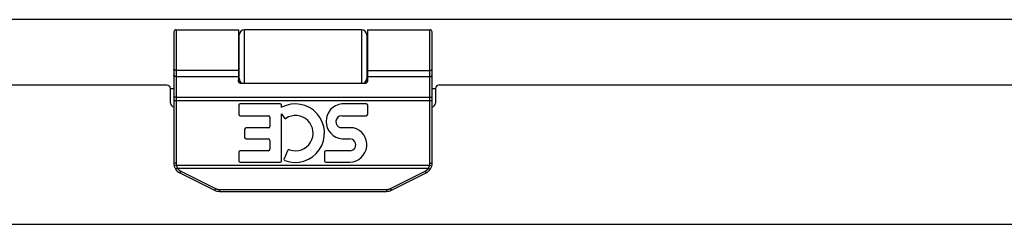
# Model space of a CAD drawing. Header units: inches. Extents: x 0 to 80, y 0 to 51.8.
# Tile 5 of 11: x 22.4 to 28.1, y 36.9 to 38. Entities that reach past the tile are written whole.
import ezdxf

# ---------------------------------------------------------------- set-up
doc = ezdxf.new("R2010")
doc.units = ezdxf.units.IN
doc.header["$LTSCALE"] = 4.400265
doc.header["$MEASUREMENT"] = 0
doc.layers.get('0').update_dxf_attribs({"linetype": 'CONTINUOUS'})
doc.layers.add('02___PRT_ALL_AXES', color=7, linetype='CONTINUOUS')

msp = doc.modelspace()

# ---------------------------------------------------------------- linework, layer by layer
at = {"color": 3, "linetype": 'Continuous'}
for p, q in [((43.5952, 38.0415), (13.7152, 38.0415)), ((23.2819, 37.66), (15.6952, 37.66)), ((23.3019, 37.6407), (23.3219, 37.6407)), ((23.3019, 37.555), (23.3019, 37.64)), ((24.8219, 37.6407), (24.8419, 37.6407)), ((24.8419, 37.64), (24.8419, 37.555)), ((32.4486, 37.66), (24.8619, 37.66)), ((43.5052, 36.85), (13.8052, 36.85))]:
    msp.add_line(p, q, dxfattribs=at)
at = {"color": 7, "linetype": 'Continuous'}
for p, q in [((23.3349, 37.983), (23.3349, 37.2057)), ((23.6969, 37.983), (23.6969, 37.692)), ((23.7319, 37.6721), (23.7319, 37.983)), ((24.4119, 37.983), (24.4119, 37.6721)), ((24.8089, 37.2057), (24.8089, 37.983)), ((23.3219, 37.97), (23.3219, 37.2057)), ((23.7019, 37.6743), (23.7019, 37.953)), ((24.4419, 37.953), (24.4419, 37.6743)), ((24.8219, 37.2057), (24.8219, 37.97)), ((23.3219, 37.7526), (23.3219, 37.7527)), ((23.3219, 37.7524), (23.3219, 37.7526)), ((23.3219, 37.7523), (23.3219, 37.7525)), ((23.3219, 37.7522), (23.3219, 37.7524)), ((23.322, 37.7521), (23.3219, 37.7523)), ((23.322, 37.752), (23.322, 37.7521)), ((23.322, 37.7519), (23.322, 37.752)), ((23.322, 37.7518), (23.322, 37.7519)), ((24.4469, 37.7461), (24.8091, 37.7461)), ((24.4469, 37.7461), (24.8091, 37.7461)), ((24.8218, 37.752), (24.8219, 37.7521)), ((24.8218, 37.7519), (24.8218, 37.752)), ((24.8219, 37.7526), (24.8219, 37.7527)), ((24.8219, 37.7524), (24.8219, 37.7526)), ((24.8219, 37.7523), (24.8219, 37.7525)), ((24.8219, 37.7522), (24.8219, 37.7524)), ((24.8219, 37.7521), (24.8219, 37.7523)), ((23.3349, 37.7101), (23.6969, 37.7101)), ((24.4469, 37.7101), (24.8089, 37.7101)), ((23.7069, 37.6721), (24.4369, 37.6721)), ((23.3272, 37.5899), (23.3269, 37.5899)), ((23.3276, 37.5898), (23.3272, 37.5899)), ((23.3279, 37.5898), (23.3276, 37.5898)), ((23.3283, 37.5897), (23.3279, 37.5898)), ((23.3287, 37.5897), (23.3283, 37.5897)), ((23.329, 37.5897), (23.3287, 37.5897)), ((23.3294, 37.5897), (23.329, 37.5897)), ((23.3298, 37.5896), (23.3294, 37.5897)), ((23.3302, 37.5896), (23.3298, 37.5896)), ((23.3306, 37.5896), (23.3302, 37.5896)), ((23.3311, 37.5896), (23.3306, 37.5896)), ((23.3315, 37.5895), (23.3311, 37.5896)), ((23.3319, 37.5895), (23.3315, 37.5895)), ((23.3323, 37.5895), (23.3319, 37.5895)), ((23.3327, 37.5895), (23.3323, 37.5895)), ((23.3332, 37.5895), (23.3327, 37.5895)), ((23.3336, 37.5895), (23.3332, 37.5895)), ((23.334, 37.5895), (23.3336, 37.5895)), ((23.3345, 37.5895), (23.334, 37.5895)), ((23.3349, 37.5895), (23.3345, 37.5895)), ((23.3349, 37.5895), (24.8093, 37.5895)), ((24.8093, 37.5895), (24.8098, 37.5895)), ((24.8098, 37.5895), (24.8102, 37.5895)), ((24.8102, 37.5895), (24.8106, 37.5895)), ((24.8106, 37.5895), (24.8111, 37.5895)), ((24.8111, 37.5895), (24.8115, 37.5895)), ((24.8115, 37.5895), (24.8119, 37.5895)), ((24.8119, 37.5895), (24.8123, 37.5895)), ((24.8123, 37.5895), (24.8128, 37.5896)), ((24.8128, 37.5896), (24.8132, 37.5896)), ((24.8132, 37.5896), (24.8136, 37.5896)), ((24.8136, 37.5896), (24.814, 37.5896)), ((24.814, 37.5896), (24.8144, 37.5897)), ((24.8144, 37.5897), (24.8148, 37.5897)), ((24.8148, 37.5897), (24.8152, 37.5897)), ((24.8157, 37.5898), (24.8161, 37.5898)), ((24.8161, 37.5898), (24.8164, 37.5898)), ((24.8164, 37.5898), (24.8168, 37.5899)), ((24.8168, 37.5899), (24.8171, 37.5899)), ((24.8171, 37.5899), (24.8175, 37.59)), ((23.3219, 37.5703), (24.8219, 37.5703)), ((23.3349, 37.2057), (23.3219, 37.2057)), ((23.3364, 37.1937), (23.3238, 37.1906)), ((23.3362, 37.1723), (23.336, 37.1721)), ((23.3365, 37.1724), (23.3362, 37.1723)), ((23.3364, 37.1937), (24.8075, 37.1937)), ((23.3368, 37.1726), (23.3365, 37.1724)), ((23.3371, 37.1727), (23.3368, 37.1726)), ((23.3374, 37.1729), (23.3371, 37.1727)), ((23.3377, 37.1731), (23.3374, 37.1729)), ((23.338, 37.1732), (23.3377, 37.1731)), ((23.3383, 37.1734), (23.338, 37.1732)), ((23.3387, 37.1736), (23.3383, 37.1734)), ((23.339, 37.1738), (23.3387, 37.1736)), ((23.3393, 37.174), (23.339, 37.1738)), ((23.3397, 37.1742), (23.3393, 37.174)), ((23.34, 37.1744), (23.3397, 37.1742)), ((23.3405, 37.1747), (23.34, 37.1744)), ((23.3411, 37.175), (23.3405, 37.1747)), ((23.3416, 37.1754), (23.3411, 37.175)), ((23.3421, 37.1757), (23.3416, 37.1754)), ((23.3427, 37.1761), (23.3421, 37.1757)), ((23.3432, 37.1764), (23.3427, 37.1761)), ((23.3432, 37.1764), (24.8006, 37.1764)), ((24.8006, 37.1764), (24.8011, 37.1761)), ((24.8011, 37.1761), (24.8017, 37.1757)), ((24.8017, 37.1757), (24.8022, 37.1754)), ((24.8022, 37.1754), (24.8028, 37.175)), ((24.8028, 37.175), (24.8033, 37.1747)), ((24.8033, 37.1747), (24.8038, 37.1744)), ((24.8038, 37.1744), (24.8041, 37.1742)), ((24.8041, 37.1742), (24.8045, 37.174)), ((24.8045, 37.174), (24.8048, 37.1738)), ((24.8048, 37.1738), (24.8051, 37.1736)), ((24.8051, 37.1736), (24.8055, 37.1734)), ((24.8055, 37.1734), (24.8058, 37.1732)), ((24.8058, 37.1732), (24.8061, 37.1731)), ((24.8061, 37.1731), (24.8064, 37.1729)), ((24.8064, 37.1729), (24.8067, 37.1727)), ((24.8067, 37.1727), (24.807, 37.1726)), ((24.807, 37.1726), (24.8073, 37.1724)), ((24.8073, 37.1724), (24.8076, 37.1723)), ((24.8075, 37.1937), (24.8201, 37.1906)), ((24.8076, 37.1723), (24.8078, 37.1721)), ((24.8089, 37.2057), (24.8219, 37.2057)), ((23.3565, 37.1497), (23.5587, 37.0486)), ((23.3578, 37.1514), (23.3577, 37.1512)), ((23.3579, 37.1516), (23.3578, 37.1514)), ((23.358, 37.1518), (23.3579, 37.1516)), ((23.3582, 37.1521), (23.358, 37.1518)), ((23.3583, 37.1523), (23.3582, 37.1521)), ((23.3585, 37.1525), (23.3583, 37.1523)), ((23.3587, 37.1529), (23.3585, 37.1525)), ((23.3589, 37.1534), (23.3587, 37.1529)), ((23.3592, 37.1538), (23.3589, 37.1534)), ((23.3594, 37.1542), (23.3592, 37.1538)), ((23.3597, 37.1547), (23.3594, 37.1542)), ((23.3601, 37.1554), (23.3597, 37.1547)), ((23.3604, 37.1561), (23.3601, 37.1554)), ((23.3608, 37.1568), (23.3604, 37.1561)), ((23.3612, 37.1575), (23.3608, 37.1568)), ((23.3616, 37.1582), (23.3612, 37.1575)), ((23.3618, 37.1586), (23.3616, 37.1582)), ((23.3623, 37.1596), (23.3618, 37.1586)), ((23.3623, 37.1596), (23.5645, 37.0584)), ((24.5793, 37.0584), (24.7815, 37.1596)), ((24.5851, 37.0486), (24.7874, 37.1497)), ((24.7815, 37.1596), (24.7818, 37.159)), ((24.7818, 37.159), (24.7822, 37.1582)), ((24.7822, 37.1582), (24.7826, 37.1575)), ((24.7826, 37.1575), (24.783, 37.1568)), ((24.783, 37.1568), (24.7834, 37.1561)), ((24.7834, 37.1561), (24.7838, 37.1554)), ((24.7838, 37.1554), (24.7841, 37.1547)), ((24.7841, 37.1547), (24.7844, 37.1542)), ((24.7844, 37.1542), (24.7846, 37.1538)), ((24.7846, 37.1538), (24.7849, 37.1534)), ((24.7849, 37.1534), (24.7851, 37.1529)), ((24.7851, 37.1529), (24.7853, 37.1525)), ((24.7853, 37.1525), (24.7855, 37.1523)), ((24.7855, 37.1523), (24.7856, 37.1521)), ((24.7856, 37.1521), (24.7858, 37.1518)), ((24.7858, 37.1518), (24.7859, 37.1516)), ((24.7859, 37.1516), (24.786, 37.1514)), ((24.786, 37.1514), (24.7862, 37.1512)), ((24.7862, 37.1512), (24.7863, 37.151)), ((23.564, 37.0575), (23.5636, 37.0567)), ((23.5645, 37.0584), (23.564, 37.0575)), ((24.5793, 37.0584), (24.5796, 37.0579)), ((24.5796, 37.0579), (24.58, 37.0571)), ((23.56, 37.0503), (23.5599, 37.0501)), ((23.5602, 37.0505), (23.56, 37.0503)), ((23.5603, 37.0507), (23.5602, 37.0505)), ((23.5604, 37.0509), (23.5603, 37.0507)), ((23.5606, 37.0512), (23.5604, 37.0509)), ((23.5607, 37.0514), (23.5606, 37.0512)), ((23.5609, 37.0517), (23.5607, 37.0514)), ((23.5611, 37.0521), (23.5609, 37.0517)), ((23.5614, 37.0525), (23.5611, 37.0521)), ((23.5616, 37.053), (23.5614, 37.0525)), ((23.5619, 37.0534), (23.5616, 37.053)), ((23.5621, 37.0539), (23.5619, 37.0534)), ((23.5625, 37.0546), (23.5621, 37.0539)), ((23.5629, 37.0553), (23.5625, 37.0546)), ((23.5633, 37.056), (23.5629, 37.0553)), ((23.5636, 37.0567), (23.5633, 37.056)), ((23.5867, 37.0532), (23.5867, 37.042)), ((23.5867, 37.0532), (24.5572, 37.0532)), ((23.5867, 37.042), (24.5572, 37.042)), ((24.5572, 37.0532), (24.5572, 37.042)), ((24.58, 37.0571), (24.5804, 37.0564)), ((24.5804, 37.0564), (24.5808, 37.0556)), ((24.5808, 37.0556), (24.5811, 37.0549)), ((24.5811, 37.0549), (24.5815, 37.0542)), ((24.5815, 37.0542), (24.5819, 37.0536)), ((24.5819, 37.0536), (24.5821, 37.0531)), ((24.5821, 37.0531), (24.5824, 37.0527)), ((24.5824, 37.0527), (24.5826, 37.0522)), ((24.5826, 37.0522), (24.5829, 37.0518)), ((24.5829, 37.0518), (24.5831, 37.0514)), ((24.5831, 37.0514), (24.5832, 37.0512)), ((24.5832, 37.0512), (24.5834, 37.0509)), ((24.5834, 37.0509), (24.5835, 37.0507)), ((24.5835, 37.0507), (24.5837, 37.0505)), ((24.5837, 37.0505), (24.5838, 37.0503)), ((24.5838, 37.0503), (24.5839, 37.0501)), ((24.5839, 37.0501), (24.584, 37.0499))]:
    msp.add_line(p, q, dxfattribs=at)
for points in [[(24.4469, 37.983), (24.4469, 37.692), (24.4469, 37.6913), (24.4469, 37.6906), (24.4469, 37.69), (24.4468, 37.6893), (24.4468, 37.6887), (24.4468, 37.6881), (24.4467, 37.6875), (24.4467, 37.6869), (24.4466, 37.6864), (24.4465, 37.6858), (24.4465, 37.6853), (24.4464, 37.6848), (24.4463, 37.6843), (24.4463, 37.6839), (24.4462, 37.6835), (24.4461, 37.683), (24.446, 37.6826), (24.4459, 37.6822), (24.4458, 37.6818), (24.4457, 37.6815), (24.4456, 37.6811), (24.4455, 37.6808), (24.4454, 37.6804), (24.4453, 37.6801), (24.4452, 37.6798), (24.4451, 37.6795), (24.445, 37.6792), (24.4449, 37.6789), (24.4448, 37.6787), (24.4446, 37.6784), (24.4445, 37.6781), (24.4444, 37.6779), (24.4443, 37.6776), (24.4442, 37.6774), (24.444, 37.6772), (24.4439, 37.677), (24.4438, 37.6768), (24.4437, 37.6766), (24.4436, 37.6764), (24.4434, 37.6762), (24.4433, 37.676), (24.4432, 37.6758), (24.4431, 37.6757), (24.4429, 37.6755), (24.4428, 37.6753), (24.4427, 37.6752), (24.4426, 37.675), (24.4425, 37.6749), (24.4423, 37.6747), (24.4422, 37.6746), (24.4421, 37.6745), (24.442, 37.6744), (24.4418, 37.6742), (24.4417, 37.6741), (24.4416, 37.674), (24.4415, 37.6739), (24.4414, 37.6738), (24.4412, 37.6737), (24.4411, 37.6736), (24.441, 37.6735), (24.4409, 37.6734), (24.4408, 37.6734), (24.4407, 37.6733), (24.4405, 37.6732), (24.4404, 37.6731), (24.4403, 37.6731), (24.4402, 37.673), (24.4401, 37.6729), (24.44, 37.6729), (24.4399, 37.6728), (24.4397, 37.6727), (24.4396, 37.6727), (24.4395, 37.6726), (24.4394, 37.6726), (24.4393, 37.6725), (24.4392, 37.6725), (24.4391, 37.6725), (24.439, 37.6724), (24.4388, 37.6724), (24.4387, 37.6724), (24.4386, 37.6723), (24.4385, 37.6723), (24.4384, 37.6723), (24.4383, 37.6722), (24.4382, 37.6722), (24.4381, 37.6722), (24.438, 37.6722), (24.4379, 37.6722), (24.4378, 37.6721), (24.4377, 37.6721), (24.4375, 37.6721), (24.4374, 37.6721), (24.4373, 37.6721), (24.4372, 37.6721), (24.4371, 37.6721), (24.437, 37.6721), (24.4369, 37.6721)], [(23.6969, 37.7461), (23.3347, 37.7461), (23.3345, 37.7461), (23.3343, 37.7461), (23.334, 37.7461), (23.3338, 37.7461), (23.3336, 37.7461), (23.3334, 37.7462), (23.3332, 37.7462), (23.333, 37.7462), (23.3327, 37.7462), (23.3325, 37.7462), (23.3323, 37.7462), (23.3321, 37.7463), (23.3319, 37.7463), (23.3317, 37.7463), (23.3315, 37.7463), (23.3313, 37.7464), (23.3311, 37.7464), (23.3309, 37.7464), (23.3306, 37.7465), (23.3304, 37.7465), (23.3302, 37.7465), (23.33, 37.7466), (23.3298, 37.7466), (23.3296, 37.7467), (23.3294, 37.7467), (23.3292, 37.7468), (23.329, 37.7468), (23.3289, 37.7469), (23.3287, 37.7469), (23.3285, 37.747), (23.3283, 37.747), (23.3281, 37.7471), (23.3279, 37.7471), (23.3277, 37.7472), (23.3276, 37.7473), (23.3274, 37.7473), (23.3272, 37.7474), (23.327, 37.7475), (23.3269, 37.7475), (23.3267, 37.7476), (23.3265, 37.7477), (23.3264, 37.7477), (23.3262, 37.7478), (23.326, 37.7479), (23.3259, 37.748), (23.3257, 37.748), (23.3256, 37.7481), (23.3254, 37.7482), (23.3253, 37.7483), (23.3251, 37.7484), (23.325, 37.7484), (23.3248, 37.7485), (23.3247, 37.7486), (23.3246, 37.7487), (23.3244, 37.7488), (23.3243, 37.7489), (23.3242, 37.749), (23.3241, 37.749), (23.324, 37.7491), (23.3238, 37.7492), (23.3237, 37.7493), (23.3236, 37.7494), (23.3235, 37.7495), (23.3234, 37.7496), (23.3233, 37.7497), (23.3232, 37.7498), (23.3231, 37.7499), (23.323, 37.75), (23.3229, 37.7501), (23.3229, 37.7502), (23.3228, 37.7503), (23.3227, 37.7504), (23.3226, 37.7505), (23.3226, 37.7506), (23.3225, 37.7507), (23.3224, 37.7508), (23.3224, 37.7509), (23.3223, 37.751), (23.3223, 37.7511), (23.3222, 37.7513), (23.3222, 37.7514), (23.3221, 37.7515), (23.3221, 37.7516), (23.3221, 37.7517), (23.322, 37.7518)], [(23.6969, 37.7461), (23.3347, 37.7461), (23.3345, 37.7461), (23.3343, 37.7462), (23.334, 37.7462), (23.3338, 37.7462), (23.3336, 37.7462), (23.3334, 37.7462), (23.3332, 37.7462), (23.333, 37.7462), (23.3327, 37.7462), (23.3325, 37.7463), (23.3323, 37.7463), (23.3321, 37.7463), (23.3319, 37.7463), (23.3317, 37.7463), (23.3315, 37.7464), (23.3313, 37.7464), (23.3311, 37.7464), (23.3309, 37.7465), (23.3306, 37.7465), (23.3304, 37.7465), (23.3302, 37.7466), (23.33, 37.7466), (23.3298, 37.7467), (23.3296, 37.7467), (23.3294, 37.7468), (23.3292, 37.7468), (23.329, 37.7468), (23.3289, 37.7469), (23.3287, 37.747), (23.3285, 37.747), (23.3283, 37.7471), (23.3281, 37.7471), (23.3279, 37.7472), (23.3277, 37.7472), (23.3276, 37.7473), (23.3274, 37.7474), (23.3272, 37.7474), (23.327, 37.7475), (23.3269, 37.7476), (23.3267, 37.7476), (23.3265, 37.7477), (23.3264, 37.7478), (23.3262, 37.7478), (23.326, 37.7479), (23.3259, 37.748), (23.3257, 37.7481), (23.3256, 37.7481), (23.3254, 37.7482), (23.3253, 37.7483), (23.3251, 37.7484), (23.325, 37.7485), (23.3248, 37.7485), (23.3247, 37.7486), (23.3246, 37.7487), (23.3244, 37.7488), (23.3243, 37.7489), (23.3242, 37.749), (23.3241, 37.7491), (23.324, 37.7492), (23.3238, 37.7493), (23.3237, 37.7494), (23.3236, 37.7495), (23.3235, 37.7495), (23.3234, 37.7496), (23.3233, 37.7497), (23.3232, 37.7498), (23.3231, 37.7499), (23.323, 37.75), (23.3229, 37.7501), (23.3229, 37.7502), (23.3228, 37.7503), (23.3227, 37.7504), (23.3226, 37.7505), (23.3226, 37.7507), (23.3225, 37.7508), (23.3224, 37.7509), (23.3224, 37.751), (23.3223, 37.7511), (23.3223, 37.7512), (23.3222, 37.7513), (23.3222, 37.7514), (23.3221, 37.7515), (23.3221, 37.7516), (23.3221, 37.7517), (23.322, 37.7518)], [(24.8091, 37.7461), (24.8093, 37.7461), (24.8096, 37.7461), (24.8098, 37.7461), (24.81, 37.7461), (24.8102, 37.7461), (24.8104, 37.7462), (24.8106, 37.7462), (24.8109, 37.7462), (24.8111, 37.7462), (24.8113, 37.7462), (24.8115, 37.7462), (24.8117, 37.7463), (24.8119, 37.7463), (24.8121, 37.7463), (24.8123, 37.7463), (24.8126, 37.7464), (24.8128, 37.7464), (24.813, 37.7464), (24.8132, 37.7465), (24.8134, 37.7465), (24.8136, 37.7465), (24.8138, 37.7466), (24.814, 37.7466), (24.8142, 37.7467), (24.8144, 37.7467), (24.8146, 37.7468), (24.8148, 37.7468), (24.815, 37.7469), (24.8152, 37.7469), (24.8153, 37.747), (24.8155, 37.747), (24.8157, 37.7471), (24.8159, 37.7471), (24.8161, 37.7472), (24.8163, 37.7473), (24.8164, 37.7473), (24.8166, 37.7474), (24.8168, 37.7475), (24.817, 37.7475), (24.8171, 37.7476), (24.8173, 37.7477), (24.8175, 37.7477), (24.8176, 37.7478), (24.8178, 37.7479), (24.8179, 37.748), (24.8181, 37.748), (24.8183, 37.7481), (24.8184, 37.7482), (24.8186, 37.7483), (24.8187, 37.7484), (24.8188, 37.7484), (24.819, 37.7485), (24.8191, 37.7486), (24.8192, 37.7487), (24.8194, 37.7488), (24.8195, 37.7489), (24.8196, 37.749), (24.8197, 37.749), (24.8199, 37.7491), (24.82, 37.7492), (24.8201, 37.7493), (24.8202, 37.7494), (24.8203, 37.7495), (24.8204, 37.7496), (24.8205, 37.7497), (24.8206, 37.7498), (24.8207, 37.7499), (24.8208, 37.75), (24.8209, 37.7501), (24.821, 37.7502), (24.821, 37.7503), (24.8211, 37.7504), (24.8212, 37.7505), (24.8213, 37.7506), (24.8213, 37.7507), (24.8214, 37.7508), (24.8214, 37.7509), (24.8215, 37.751), (24.8216, 37.7511), (24.8216, 37.7513), (24.8216, 37.7514), (24.8217, 37.7515), (24.8217, 37.7516), (24.8218, 37.7517), (24.8218, 37.7518), (24.8218, 37.7519)], [(24.8091, 37.7461), (24.8093, 37.7461), (24.8096, 37.7462), (24.8098, 37.7462), (24.81, 37.7462), (24.8102, 37.7462), (24.8104, 37.7462), (24.8106, 37.7462), (24.8109, 37.7462), (24.8111, 37.7462), (24.8113, 37.7463), (24.8115, 37.7463), (24.8117, 37.7463), (24.8119, 37.7463), (24.8121, 37.7463), (24.8123, 37.7464), (24.8126, 37.7464), (24.8128, 37.7464), (24.813, 37.7465), (24.8132, 37.7465), (24.8134, 37.7465), (24.8136, 37.7466), (24.8138, 37.7466), (24.814, 37.7467), (24.8142, 37.7467), (24.8144, 37.7468), (24.8146, 37.7468), (24.8148, 37.7468), (24.815, 37.7469), (24.8152, 37.747), (24.8153, 37.747), (24.8155, 37.7471), (24.8157, 37.7471), (24.8159, 37.7472), (24.8161, 37.7472), (24.8163, 37.7473), (24.8164, 37.7474), (24.8166, 37.7474), (24.8168, 37.7475), (24.817, 37.7476), (24.8171, 37.7476), (24.8173, 37.7477), (24.8175, 37.7478), (24.8176, 37.7478), (24.8178, 37.7479), (24.8179, 37.748), (24.8181, 37.7481), (24.8183, 37.7481), (24.8184, 37.7482), (24.8186, 37.7483), (24.8187, 37.7484), (24.8188, 37.7485), (24.819, 37.7485), (24.8191, 37.7486), (24.8192, 37.7487), (24.8194, 37.7488), (24.8195, 37.7489), (24.8196, 37.749), (24.8197, 37.7491), (24.8199, 37.7492), (24.82, 37.7493), (24.8201, 37.7494), (24.8202, 37.7495), (24.8203, 37.7495), (24.8204, 37.7496), (24.8205, 37.7497), (24.8206, 37.7498), (24.8207, 37.7499), (24.8208, 37.75), (24.8209, 37.7501), (24.821, 37.7502), (24.821, 37.7503), (24.8211, 37.7504), (24.8212, 37.7505), (24.8213, 37.7507), (24.8213, 37.7508), (24.8214, 37.7509), (24.8214, 37.751), (24.8215, 37.7511), (24.8216, 37.7512), (24.8216, 37.7513), (24.8216, 37.7514), (24.8217, 37.7515), (24.8217, 37.7516), (24.8218, 37.7517), (24.8218, 37.7518)], [(23.3349, 37.7101), (23.3347, 37.7102), (23.3345, 37.7102), (23.3343, 37.7102), (23.334, 37.7102), (23.3338, 37.7102), (23.3336, 37.7102), (23.3334, 37.7102), (23.3332, 37.7102), (23.333, 37.7103), (23.3327, 37.7103), (23.3325, 37.7103), (23.3323, 37.7103), (23.3321, 37.7104), (23.3319, 37.7104), (23.3317, 37.7105), (23.3315, 37.7105), (23.3313, 37.7105), (23.3311, 37.7106), (23.3309, 37.7106), (23.3306, 37.7107), (23.3304, 37.7107), (23.3302, 37.7108), (23.33, 37.7109), (23.3298, 37.7109), (23.3296, 37.711), (23.3294, 37.7111), (23.3292, 37.7111), (23.329, 37.7112), (23.3289, 37.7113), (23.3287, 37.7114), (23.3285, 37.7114), (23.3283, 37.7115), (23.3281, 37.7116), (23.3279, 37.7117), (23.3277, 37.7118), (23.3276, 37.7119), (23.3274, 37.712), (23.3272, 37.7121), (23.327, 37.7122), (23.3269, 37.7123), (23.3267, 37.7124), (23.3265, 37.7125), (23.3264, 37.7126), (23.3262, 37.7127), (23.326, 37.7128), (23.3259, 37.7129), (23.3257, 37.713), (23.3256, 37.7131), (23.3254, 37.7133), (23.3253, 37.7134), (23.3251, 37.7135), (23.325, 37.7136), (23.3248, 37.7138), (23.3247, 37.7139), (23.3246, 37.714), (23.3244, 37.7142), (23.3243, 37.7143), (23.3242, 37.7144), (23.3241, 37.7146), (23.324, 37.7147), (23.3238, 37.7148), (23.3237, 37.715), (23.3236, 37.7151), (23.3235, 37.7153), (23.3234, 37.7154), (23.3233, 37.7156), (23.3232, 37.7157), (23.3231, 37.7158), (23.323, 37.716), (23.3229, 37.7161), (23.3229, 37.7163), (23.3228, 37.7165), (23.3227, 37.7166), (23.3226, 37.7168), (23.3226, 37.7169), (23.3225, 37.7171), (23.3224, 37.7172), (23.3224, 37.7174), (23.3223, 37.7176), (23.3223, 37.7177), (23.3222, 37.7179), (23.3222, 37.718), (23.3221, 37.7182), (23.3221, 37.7184), (23.3221, 37.7185), (23.322, 37.7187), (23.322, 37.7188), (23.322, 37.719), (23.322, 37.7192), (23.3219, 37.7193), (23.3219, 37.7195), (23.3219, 37.7197), (23.3219, 37.7198), (23.3219, 37.72)], [(23.7069, 37.6721), (23.7068, 37.6721), (23.7067, 37.6721), (23.7066, 37.6721), (23.7065, 37.6721), (23.7064, 37.6721), (23.7063, 37.6721), (23.7062, 37.6721), (23.7061, 37.6721), (23.7059, 37.6722), (23.7058, 37.6722), (23.7057, 37.6722), (23.7056, 37.6722), (23.7055, 37.6722), (23.7054, 37.6723), (23.7053, 37.6723), (23.7052, 37.6723), (23.7051, 37.6724), (23.705, 37.6724), (23.7049, 37.6724), (23.7048, 37.6725), (23.7046, 37.6725), (23.7045, 37.6725), (23.7044, 37.6726), (23.7043, 37.6726), (23.7042, 37.6727), (23.7041, 37.6727), (23.704, 37.6728), (23.7039, 37.6729), (23.7037, 37.6729), (23.7036, 37.673), (23.7035, 37.6731), (23.7034, 37.6731), (23.7033, 37.6732), (23.7032, 37.6733), (23.703, 37.6734), (23.7029, 37.6734), (23.7028, 37.6735), (23.7027, 37.6736), (23.7026, 37.6737), (23.7025, 37.6738), (23.7023, 37.6739), (23.7022, 37.674), (23.7021, 37.6741), (23.702, 37.6742), (23.7018, 37.6744), (23.7017, 37.6745), (23.7016, 37.6746), (23.7015, 37.6747), (23.7014, 37.6749), (23.7012, 37.675), (23.7011, 37.6752), (23.701, 37.6753), (23.7009, 37.6755), (23.7007, 37.6757), (23.7006, 37.6758), (23.7005, 37.676), (23.7004, 37.6762), (23.7003, 37.6764), (23.7001, 37.6766), (23.7, 37.6768), (23.6999, 37.677), (23.6998, 37.6772), (23.6997, 37.6774), (23.6995, 37.6776), (23.6994, 37.6779), (23.6993, 37.6781), (23.6992, 37.6784), (23.6991, 37.6787), (23.699, 37.6789), (23.6988, 37.6792), (23.6987, 37.6795), (23.6986, 37.6798), (23.6985, 37.6801), (23.6984, 37.6804), (23.6983, 37.6808), (23.6982, 37.6811), (23.6981, 37.6815), (23.698, 37.6818), (23.6979, 37.6822), (23.6978, 37.6826), (23.6977, 37.683), (23.6976, 37.6835), (23.6976, 37.6839), (23.6975, 37.6843), (23.6974, 37.6848), (23.6973, 37.6853), (23.6973, 37.6858), (23.6972, 37.6864), (23.6972, 37.6869), (23.6971, 37.6875), (23.6971, 37.6881), (23.697, 37.6887), (23.697, 37.6893), (23.697, 37.69), (23.6969, 37.6906), (23.6969, 37.6913), (23.6969, 37.692)], [(24.8089, 37.7101), (24.8091, 37.7102), (24.8093, 37.7102), (24.8096, 37.7102), (24.8098, 37.7102), (24.81, 37.7102), (24.8102, 37.7102), (24.8104, 37.7102), (24.8106, 37.7102), (24.8109, 37.7103), (24.8111, 37.7103), (24.8113, 37.7103), (24.8115, 37.7103), (24.8117, 37.7104), (24.8119, 37.7104), (24.8121, 37.7105), (24.8123, 37.7105), (24.8126, 37.7105), (24.8128, 37.7106), (24.813, 37.7106), (24.8132, 37.7107), (24.8134, 37.7107), (24.8136, 37.7108), (24.8138, 37.7109), (24.814, 37.7109), (24.8142, 37.711), (24.8144, 37.7111), (24.8146, 37.7111), (24.8148, 37.7112), (24.815, 37.7113), (24.8152, 37.7114), (24.8153, 37.7114), (24.8155, 37.7115), (24.8157, 37.7116), (24.8159, 37.7117), (24.8161, 37.7118), (24.8163, 37.7119), (24.8164, 37.712), (24.8166, 37.7121), (24.8168, 37.7122), (24.817, 37.7123), (24.8171, 37.7124), (24.8173, 37.7125), (24.8175, 37.7126), (24.8176, 37.7127), (24.8178, 37.7128), (24.8179, 37.7129), (24.8181, 37.713), (24.8183, 37.7131), (24.8184, 37.7133), (24.8186, 37.7134), (24.8187, 37.7135), (24.8188, 37.7136), (24.819, 37.7138), (24.8191, 37.7139), (24.8192, 37.714), (24.8194, 37.7142), (24.8195, 37.7143), (24.8196, 37.7144), (24.8197, 37.7146), (24.8199, 37.7147), (24.82, 37.7148), (24.8201, 37.715), (24.8202, 37.7151), (24.8203, 37.7153), (24.8204, 37.7154), (24.8205, 37.7156), (24.8206, 37.7157), (24.8207, 37.7158), (24.8208, 37.716), (24.8209, 37.7161), (24.821, 37.7163), (24.821, 37.7165), (24.8211, 37.7166), (24.8212, 37.7168), (24.8213, 37.7169), (24.8213, 37.7171), (24.8214, 37.7172), (24.8214, 37.7174), (24.8215, 37.7176), (24.8216, 37.7177), (24.8216, 37.7179), (24.8216, 37.718), (24.8217, 37.7182), (24.8217, 37.7184), (24.8218, 37.7185), (24.8218, 37.7187), (24.8218, 37.7188), (24.8218, 37.719), (24.8219, 37.7192), (24.8219, 37.7193), (24.8219, 37.7195), (24.8219, 37.7197), (24.8219, 37.7198), (24.8219, 37.72)], [(23.3269, 37.5899), (23.3265, 37.5899), (23.3264, 37.59), (23.3262, 37.59), (23.326, 37.59), (23.3259, 37.59), (23.3257, 37.5901), (23.3256, 37.5901), (23.3254, 37.5901), (23.3253, 37.5901), (23.3251, 37.5902), (23.325, 37.5902), (23.3248, 37.5902), (23.3247, 37.5902), (23.3246, 37.5903), (23.3244, 37.5903), (23.3243, 37.5903), (23.3242, 37.5903), (23.3241, 37.5904), (23.324, 37.5904), (23.3238, 37.5904), (23.3237, 37.5905), (23.3236, 37.5905), (23.3235, 37.5905), (23.3234, 37.5905), (23.3233, 37.5906), (23.3232, 37.5906), (23.3231, 37.5906), (23.323, 37.5907), (23.3229, 37.5907), (23.3229, 37.5907), (23.3228, 37.5908), (23.3227, 37.5908), (23.3226, 37.5908), (23.3226, 37.5908), (23.3225, 37.5909), (23.3224, 37.5909), (23.3224, 37.5909), (23.3223, 37.591), (23.3223, 37.591), (23.3222, 37.591), (23.3222, 37.5911), (23.3221, 37.5911), (23.3221, 37.5911), (23.3221, 37.5912), (23.322, 37.5912), (23.322, 37.5912), (23.322, 37.5913), (23.322, 37.5913), (23.3219, 37.5913), (23.3219, 37.5914), (23.3219, 37.5914), (23.3219, 37.5914), (23.3219, 37.5915)], [(24.8152, 37.5897), (24.8153, 37.5897), (24.8157, 37.5898)], [(24.8175, 37.59), (24.8176, 37.59), (24.8178, 37.59), (24.8179, 37.59), (24.8181, 37.5901), (24.8183, 37.5901), (24.8184, 37.5901), (24.8186, 37.5901), (24.8187, 37.5902), (24.8188, 37.5902), (24.819, 37.5902), (24.8191, 37.5902), (24.8192, 37.5903), (24.8194, 37.5903), (24.8195, 37.5903), (24.8196, 37.5903), (24.8197, 37.5904), (24.8199, 37.5904), (24.82, 37.5904), (24.8201, 37.5905), (24.8202, 37.5905), (24.8203, 37.5905), (24.8204, 37.5905), (24.8205, 37.5906), (24.8206, 37.5906), (24.8207, 37.5906), (24.8208, 37.5907), (24.8209, 37.5907), (24.821, 37.5907), (24.821, 37.5908), (24.8211, 37.5908), (24.8212, 37.5908), (24.8213, 37.5908), (24.8213, 37.5909), (24.8214, 37.5909), (24.8214, 37.5909), (24.8215, 37.591), (24.8216, 37.591), (24.8216, 37.591), (24.8216, 37.5911), (24.8217, 37.5911), (24.8217, 37.5911), (24.8218, 37.5912), (24.8218, 37.5912), (24.8218, 37.5912), (24.8218, 37.5913), (24.8219, 37.5913), (24.8219, 37.5913), (24.8219, 37.5914), (24.8219, 37.5914), (24.8219, 37.5914), (24.8219, 37.5915)], [(23.336, 37.1721), (23.3357, 37.172), (23.3356, 37.1719), (23.3355, 37.1719), (23.3353, 37.1718), (23.3352, 37.1718), (23.3351, 37.1717), (23.335, 37.1717), (23.3348, 37.1716), (23.3347, 37.1715), (23.3346, 37.1715), (23.3345, 37.1715), (23.3344, 37.1714), (23.3343, 37.1714), (23.3342, 37.1713), (23.3341, 37.1713), (23.334, 37.1712), (23.3339, 37.1712), (23.3338, 37.1712), (23.3337, 37.1711), (23.3336, 37.1711), (23.3336, 37.1711), (23.3335, 37.1711), (23.3334, 37.171), (23.3333, 37.171), (23.3333, 37.171), (23.3332, 37.171), (23.3331, 37.171), (23.3331, 37.1709), (23.333, 37.1709), (23.3329, 37.1709), (23.3329, 37.1709), (23.3328, 37.1709), (23.3328, 37.1709), (23.3327, 37.1709), (23.3327, 37.1709), (23.3326, 37.1709), (23.3326, 37.1709), (23.3326, 37.1709), (23.3325, 37.1709), (23.3325, 37.1709), (23.3325, 37.1709), (23.3324, 37.1709), (23.3324, 37.171), (23.3324, 37.171), (23.3324, 37.171)], [(23.3364, 37.1937), (23.3365, 37.1932), (23.3366, 37.1926), (23.3368, 37.192), (23.3369, 37.1915), (23.3371, 37.1909), (23.3372, 37.1903), (23.3374, 37.1898), (23.3376, 37.1892), (23.3377, 37.1887), (23.3379, 37.1881), (23.3381, 37.1875), (23.3383, 37.187), (23.3385, 37.1864), (23.3387, 37.1859), (23.3389, 37.1853), (23.3391, 37.1848), (23.3393, 37.1843), (23.3395, 37.1837), (23.3398, 37.1832), (23.34, 37.1826), (23.3402, 37.1821), (23.3405, 37.1816), (23.3407, 37.181), (23.341, 37.1805), (23.3412, 37.18), (23.3415, 37.1795), (23.3418, 37.179), (23.3421, 37.1784), (23.3423, 37.1779), (23.3426, 37.1774), (23.3429, 37.1769), (23.3432, 37.1764)], [(23.3432, 37.1764), (23.3435, 37.176), (23.3438, 37.1755), (23.3441, 37.1751), (23.3444, 37.1746), (23.3448, 37.1742), (23.3451, 37.1738), (23.3454, 37.1734), (23.3457, 37.1729), (23.3461, 37.1725), (23.3464, 37.1721), (23.3468, 37.1717), (23.3471, 37.1713), (23.3475, 37.1709), (23.3478, 37.1705), (23.3482, 37.1701), (23.3486, 37.1697), (23.3489, 37.1693), (23.3493, 37.1689), (23.3497, 37.1686), (23.3501, 37.1682), (23.3505, 37.1678), (23.3509, 37.1675), (23.3513, 37.1671), (23.3517, 37.1667), (23.3521, 37.1664), (23.3525, 37.166), (23.3529, 37.1657), (23.3533, 37.1654), (23.3537, 37.165), (23.3541, 37.1647), (23.3546, 37.1644), (23.355, 37.164), (23.3554, 37.1637), (23.3559, 37.1634), (23.3563, 37.1631), (23.3567, 37.1628), (23.3572, 37.1625), (23.3576, 37.1622), (23.3581, 37.1619), (23.3585, 37.1617), (23.359, 37.1614), (23.3594, 37.1611), (23.3599, 37.1608), (23.3604, 37.1606), (23.3608, 37.1603), (23.3613, 37.1601), (23.3618, 37.1598), (23.3623, 37.1596)], [(24.7815, 37.1596), (24.782, 37.1598), (24.7825, 37.1601), (24.783, 37.1603), (24.7834, 37.1606), (24.7839, 37.1608), (24.7844, 37.1611), (24.7848, 37.1614), (24.7853, 37.1617), (24.7857, 37.1619), (24.7862, 37.1622), (24.7866, 37.1625), (24.7871, 37.1628), (24.7875, 37.1631), (24.788, 37.1634), (24.7884, 37.1637), (24.7888, 37.164), (24.7893, 37.1644), (24.7897, 37.1647), (24.7901, 37.165), (24.7905, 37.1654), (24.7909, 37.1657), (24.7914, 37.166), (24.7918, 37.1664), (24.7922, 37.1667), (24.7926, 37.1671), (24.793, 37.1675), (24.7934, 37.1678), (24.7937, 37.1682), (24.7941, 37.1686), (24.7945, 37.1689), (24.7949, 37.1693), (24.7953, 37.1697), (24.7956, 37.1701), (24.796, 37.1705), (24.7963, 37.1709), (24.7967, 37.1713), (24.797, 37.1717), (24.7974, 37.1721), (24.7977, 37.1725), (24.7981, 37.1729), (24.7984, 37.1734), (24.7987, 37.1738), (24.7991, 37.1742), (24.7994, 37.1746), (24.7997, 37.1751), (24.8, 37.1755), (24.8003, 37.176), (24.8006, 37.1764)], [(24.8006, 37.1764), (24.8009, 37.1769), (24.8012, 37.1774), (24.8015, 37.1779), (24.8018, 37.1784), (24.802, 37.179), (24.8023, 37.1795), (24.8026, 37.18), (24.8028, 37.1805), (24.8031, 37.181), (24.8033, 37.1816), (24.8036, 37.1821), (24.8038, 37.1826), (24.8041, 37.1832), (24.8043, 37.1837), (24.8045, 37.1843), (24.8047, 37.1848), (24.8049, 37.1853), (24.8051, 37.1859), (24.8053, 37.1864), (24.8055, 37.187), (24.8057, 37.1875), (24.8059, 37.1881), (24.8061, 37.1887), (24.8063, 37.1892), (24.8064, 37.1898), (24.8066, 37.1903), (24.8067, 37.1909), (24.8069, 37.1915), (24.807, 37.192), (24.8072, 37.1926), (24.8073, 37.1932), (24.8075, 37.1937)], [(24.8078, 37.1721), (24.808, 37.1721), (24.8082, 37.1719)], [(24.8082, 37.1719), (24.8084, 37.1719), (24.8085, 37.1718), (24.8086, 37.1718), (24.8087, 37.1717), (24.8089, 37.1717), (24.809, 37.1716), (24.8091, 37.1715), (24.8092, 37.1715), (24.8093, 37.1715), (24.8094, 37.1714), (24.8095, 37.1714), (24.8096, 37.1713), (24.8097, 37.1713), (24.8098, 37.1712), (24.8099, 37.1712), (24.81, 37.1712), (24.8101, 37.1711), (24.8102, 37.1711), (24.8103, 37.1711), (24.8103, 37.1711), (24.8104, 37.171), (24.8105, 37.171), (24.8106, 37.171), (24.8106, 37.171), (24.8107, 37.171), (24.8108, 37.1709), (24.8108, 37.1709), (24.8109, 37.1709), (24.8109, 37.1709), (24.811, 37.1709), (24.811, 37.1709), (24.8111, 37.1709), (24.8111, 37.1709), (24.8112, 37.1709), (24.8112, 37.1709), (24.8113, 37.1709), (24.8113, 37.1709), (24.8113, 37.1709), (24.8113, 37.1709), (24.8114, 37.1709), (24.8114, 37.171), (24.8114, 37.171), (24.8114, 37.171)], [(23.3577, 37.1512), (23.3575, 37.151), (23.3575, 37.1509), (23.3574, 37.1509), (23.3574, 37.1508), (23.3573, 37.1507), (23.3573, 37.1506), (23.3572, 37.1505), (23.3572, 37.1505), (23.3571, 37.1504), (23.3571, 37.1503), (23.357, 37.1503), (23.357, 37.1502), (23.3569, 37.1502), (23.3569, 37.1501), (23.3569, 37.1501), (23.3568, 37.15), (23.3568, 37.15), (23.3568, 37.1499), (23.3567, 37.1499), (23.3567, 37.1499), (23.3567, 37.1499), (23.3566, 37.1498), (23.3566, 37.1498), (23.3566, 37.1498), (23.3566, 37.1498), (23.3565, 37.1498), (23.3565, 37.1498), (23.3565, 37.1497), (23.3565, 37.1497), (23.3565, 37.1497), (23.3565, 37.1497)], [(24.7863, 37.151), (24.7863, 37.1509), (24.7864, 37.1509), (24.7865, 37.1508), (24.7865, 37.1507), (24.7866, 37.1506), (24.7866, 37.1505), (24.7867, 37.1505), (24.7867, 37.1504), (24.7867, 37.1503), (24.7868, 37.1503), (24.7868, 37.1502), (24.7869, 37.1502), (24.7869, 37.1501), (24.787, 37.1501), (24.787, 37.15), (24.787, 37.15), (24.7871, 37.1499), (24.7871, 37.1499), (24.7871, 37.1499), (24.7872, 37.1499), (24.7872, 37.1498), (24.7872, 37.1498), (24.7872, 37.1498), (24.7873, 37.1498), (24.7873, 37.1498), (24.7873, 37.1498), (24.7873, 37.1497), (24.7873, 37.1497), (24.7873, 37.1497), (24.7874, 37.1497)], [(23.5645, 37.0584), (23.565, 37.0582), (23.5655, 37.058), (23.566, 37.0577), (23.5665, 37.0575), (23.567, 37.0573), (23.5675, 37.0571), (23.568, 37.0569), (23.5685, 37.0567), (23.569, 37.0565), (23.5695, 37.0563), (23.5701, 37.0561), (23.5706, 37.0559), (23.5711, 37.0557), (23.5716, 37.0556), (23.5721, 37.0554), (23.5727, 37.0552), (23.5732, 37.0551), (23.5737, 37.0549), (23.5742, 37.0548), (23.5748, 37.0547), (23.5753, 37.0545), (23.5758, 37.0544), (23.5764, 37.0543), (23.5769, 37.0542), (23.5774, 37.0541), (23.578, 37.054), (23.5785, 37.0539), (23.579, 37.0538), (23.5796, 37.0537), (23.5801, 37.0537), (23.5807, 37.0536), (23.5812, 37.0535), (23.5818, 37.0535), (23.5823, 37.0534), (23.5828, 37.0534), (23.5834, 37.0533), (23.5839, 37.0533), (23.5845, 37.0533), (23.585, 37.0533), (23.5856, 37.0532), (23.5861, 37.0532), (23.5867, 37.0532)], [(24.5572, 37.0532), (24.5577, 37.0532), (24.5582, 37.0532), (24.5588, 37.0533), (24.5593, 37.0533), (24.5599, 37.0533), (24.5604, 37.0533), (24.561, 37.0534), (24.5615, 37.0534), (24.5621, 37.0535), (24.5626, 37.0535), (24.5631, 37.0536), (24.5637, 37.0537), (24.5642, 37.0537), (24.5648, 37.0538), (24.5653, 37.0539), (24.5658, 37.054), (24.5664, 37.0541), (24.5669, 37.0542), (24.5675, 37.0543), (24.568, 37.0544), (24.5685, 37.0545), (24.5691, 37.0547), (24.5696, 37.0548), (24.5701, 37.0549), (24.5706, 37.0551), (24.5712, 37.0552), (24.5717, 37.0554), (24.5722, 37.0556), (24.5727, 37.0557), (24.5732, 37.0559), (24.5738, 37.0561), (24.5743, 37.0563), (24.5748, 37.0565), (24.5753, 37.0567), (24.5758, 37.0569), (24.5763, 37.0571), (24.5768, 37.0573), (24.5773, 37.0575), (24.5778, 37.0577), (24.5783, 37.058), (24.5788, 37.0582), (24.5793, 37.0584)], [(23.5599, 37.0501), (23.5598, 37.0499), (23.5597, 37.0498), (23.5597, 37.0497), (23.5596, 37.0496), (23.5596, 37.0496), (23.5595, 37.0495), (23.5595, 37.0494), (23.5594, 37.0493), (23.5594, 37.0493), (23.5593, 37.0492), (23.5593, 37.0492), (23.5592, 37.0491), (23.5592, 37.049), (23.5592, 37.049), (23.5591, 37.0489), (23.5591, 37.0489), (23.559, 37.0489), (23.559, 37.0488), (23.559, 37.0488), (23.5589, 37.0488), (23.5589, 37.0487), (23.5589, 37.0487), (23.5589, 37.0487), (23.5588, 37.0487), (23.5588, 37.0486), (23.5588, 37.0486), (23.5588, 37.0486), (23.5588, 37.0486), (23.5587, 37.0486), (23.5587, 37.0486), (23.5587, 37.0486)], [(24.584, 37.0499), (24.5841, 37.0498), (24.5841, 37.0497), (24.5842, 37.0496), (24.5843, 37.0496), (24.5843, 37.0495), (24.5844, 37.0494), (24.5844, 37.0493), (24.5844, 37.0493), (24.5845, 37.0492), (24.5845, 37.0492), (24.5846, 37.0491), (24.5846, 37.049), (24.5847, 37.049), (24.5847, 37.0489), (24.5847, 37.0489), (24.5848, 37.0489), (24.5848, 37.0488), (24.5848, 37.0488), (24.5849, 37.0488), (24.5849, 37.0487), (24.5849, 37.0487), (24.585, 37.0487), (24.585, 37.0487), (24.585, 37.0486), (24.585, 37.0486), (24.585, 37.0486), (24.5851, 37.0486), (24.5851, 37.0486), (24.5851, 37.0486), (24.5851, 37.0486)]]:
    msp.add_lwpolyline(points, dxfattribs=at)
for centre, radius, start, end in [((23.3349, 37.97), 0.013, 90, 180), ((23.7319, 37.953), 0.03, 90, 180), ((24.4119, 37.953), 0.03, 0, 90), ((24.8089, 37.97), 0.013, 0, 90), ((23.7319, 37.698), 0.03, 180, 239.8723), ((24.4119, 37.698), 0.03, 300.1277, 360), ((23.3844, 37.2057), 0.0625, 180, 243.435), ((23.3844, 37.2057), 0.0495, 180, 193.944), ((24.7594, 37.2057), 0.0625, 296.565, 360), ((24.7594, 37.2057), 0.0495, 346.056, 360), ((23.5867, 37.1045), 0.0625, 243.4349, 270), ((24.5572, 37.1045), 0.0625, 270, 296.5651)]:
    msp.add_arc(centre, radius, start, end, dxfattribs=at)
at = {"color": 3, "linetype": 'Continuous'}
for centre, start, end in [((23.2819, 37.64), 0, 90), ((24.8619, 37.64), 90, 180), ((23.3219, 37.555), 180, 270), ((24.8219, 37.555), 270, 360)]:
    msp.add_arc(centre, 0.02, start, end, dxfattribs=at)
at = {"layer": '02___PRT_ALL_AXES', "color": 7, "linetype": 'Continuous'}
for p, q in [((23.3349, 37.983), (23.6969, 37.983)), ((24.4119, 37.983), (23.7319, 37.983)), ((24.4469, 37.983), (24.8089, 37.983)), ((23.7019, 37.9035), (23.6969, 37.9035)), ((24.4469, 37.9035), (24.4419, 37.9035)), ((23.7019, 37.7475), (23.6969, 37.7475)), ((24.4469, 37.7475), (24.4419, 37.7475)), ((23.6987, 37.5429), (23.6987, 37.491)), ((23.9386, 37.5513), (23.7071, 37.5513)), ((23.947, 37.5311), (23.947, 37.5429)), ((24.4395, 37.5513), (24.2984, 37.5513)), ((24.4479, 37.491), (24.4479, 37.5429)), ((23.7071, 37.4826), (23.8712, 37.4826)), ((23.8796, 37.4742), (23.8796, 37.4195)), ((23.947, 37.4939), (23.9649, 37.4684)), ((23.947, 37.2195), (23.947, 37.4939)), ((24.2979, 37.4826), (24.4395, 37.4826)), ((23.7332, 37.4027), (23.7332, 37.3558)), ((23.8712, 37.4111), (23.7416, 37.4111)), ((24.3662, 37.4126), (24.2914, 37.4126)), ((23.7416, 37.3474), (23.8712, 37.3474)), ((24.2995, 37.3472), (24.3422, 37.347)), ((23.8796, 37.339), (23.8796, 37.2869)), ((23.6987, 37.2701), (23.6987, 37.2195)), ((23.8712, 37.2785), (23.7071, 37.2785)), ((23.9817, 37.2773), (23.9621, 37.2321)), ((24.1965, 37.2701), (24.1965, 37.2195)), ((24.3445, 37.2785), (24.2049, 37.2785)), ((23.7071, 37.2111), (23.9386, 37.2111)), ((24.2049, 37.2111), (24.3445, 37.2111))]:
    msp.add_line(p, q, dxfattribs=at)
for centre, radius, start, end in [((23.7071, 37.5429), 0.0084, 90, 180), ((23.9386, 37.5429), 0.0084, 0, 90), ((24.0265, 37.3809), 0.17, 249.2967, 117.8817), ((24.3085, 37.4493), 0.1025, 95.6616, 264.9365), ((24.4395, 37.5429), 0.0084, 0, 90), ((23.7071, 37.491), 0.0084, 180, 270), ((23.8712, 37.4742), 0.0084, 0, 90), ((23.9694, 37.4715), 0.0055, 215.0553, 302.9235), ((24.0281, 37.3809), 0.1025, 251.514, 122.9235), ((24.2979, 37.4473), 0.0353, 90, 259.421), ((24.4395, 37.491), 0.0084, 270, 360), ((23.7416, 37.4027), 0.0084, 90, 180), ((23.8712, 37.4195), 0.0084, 270, 360), ((24.34, 37.3135), 0.1025, 272.5311, 75.2013), ((23.7416, 37.3558), 0.0084, 180, 270), ((23.8712, 37.339), 0.0084, 0, 90), ((24.3445, 37.3128), 0.0343, 270, 93.9372), ((23.8712, 37.2869), 0.0084, 270, 360), ((23.7071, 37.2701), 0.0084, 90, 180), ((23.9691, 37.229), 0.00764, 156.3656, 249.2967), ((23.9921, 37.273), 0.0112, 71.514, 157.3019), ((24.2049, 37.2701), 0.0084, 90, 180), ((23.7071, 37.2195), 0.0084, 180, 270), ((23.9386, 37.2195), 0.0084, 270, 360), ((24.2049, 37.2195), 0.0084, 180, 270)]:
    msp.add_arc(centre, radius, start, end, dxfattribs=at)

doc.saveas('drawing.dxf')
